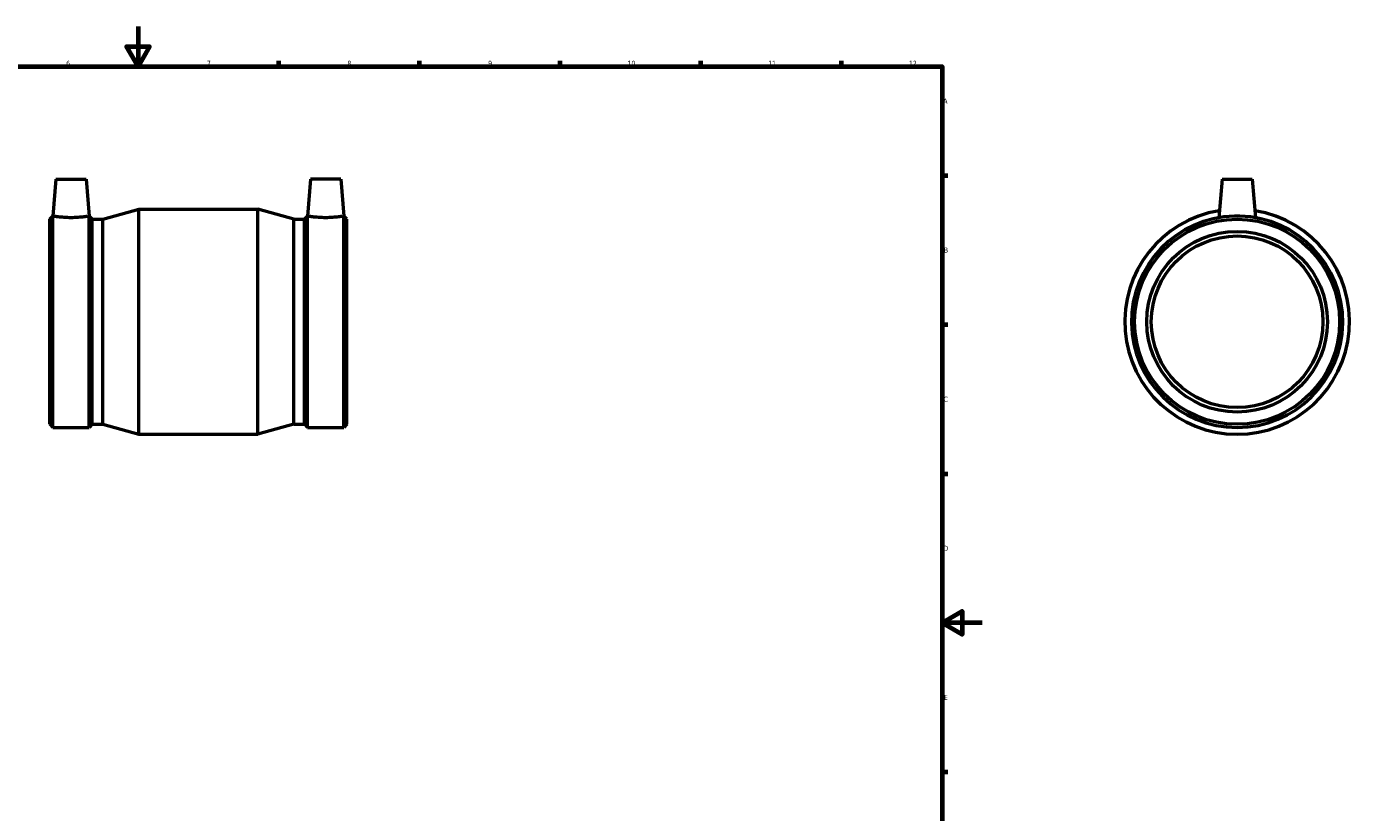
# Model space of a CAD drawing. Header units: millimetres. Extents: x -137 to 1231, y -189 to 1891.
# Tile 3 of 6: x 365 to 1024, y 203 to 594. Entities that reach past the tile are written whole.
import ezdxf

# ---------------------------------------------------------------- set-up
doc = ezdxf.new("R2010")
doc.units = ezdxf.units.MM
doc.layers.add('Border (ISO)', color=7, linetype='Continuous', lineweight=70)
doc.layers.add('Visible (ISO)', color=7, linetype='Continuous', lineweight=50)
doc.styles.add('Note Text (ISO)', font='tahoma.ttf')

# ---------------------------------------------------------------- blocks, each defined once
blk = doc.blocks.new('Borders Default Border')
at = {"layer": 'Border (ISO)'}
for p, q in [((490.58, 574), (490.58, 576.9)), ((560.67, 574), (560.67, 576.9)), ((630.75, 574), (630.75, 576.9)), ((700.83, 574), (700.83, 576.9)), ((770.92, 574), (770.92, 576.9)), ((821, 519.75), (823.9, 519.75)), ((821, 445.5), (823.9, 445.5)), ((821, 371.25), (823.9, 371.25)), ((821, 222.75), (823.9, 222.75))]:
    blk.add_line(p, q, dxfattribs=at)
at = {"layer": 'Border (ISO)', "flags": 128}
for points in [[(420.5, 594), (420.5, 574), (414.73, 584), (426.27, 584), (420.5, 574)], [(20, 20), (20, 574), (821, 574), (821, 20), (20, 20)], [(841, 297), (821, 297), (831, 302.77), (831, 291.23), (821, 297)]]:
    blk.add_lwpolyline(points, dxfattribs=at)
at = {"layer": 'Border (ISO)', "color": 232, "true_color": 0xca0064, "char_height": 2.5, "attachment_point": 7, "style": 'Note Text (ISO)'}
for s, insert in [('6', (384.66, 574.35)), ('7', (454.77, 574.4)), ('8', (524.81, 574.34)), ('9', (594.88, 574.35)), ('10', (664.29, 574.35)), ('11', (734.37, 574.4)), ('12', (804.46, 574.4)), ('A', (821.59, 555.62)), ('B', (821.89, 481.37)), ('C', (821.73, 407.08)), ('D', (821.73, 332.88)), ('E', (821.94, 258.63))]:
    blk.add_mtext(s, dxfattribs=dict(at, insert=insert))

msp = doc.modelspace()

# ---------------------------------------------------------------- linework, layer by layer
at = {"layer": 'Visible (ISO)'}
for p, q in [((379.616, 517.927), (378, 499.457)), ((379.616, 517.927), (394.616, 517.927)), ((394.616, 517.927), (396.232, 499.457)), ((506.446, 517.927), (504.83, 499.457)), ((521.446, 517.927), (506.446, 517.927)), ((521.446, 517.927), (523.062, 499.457)), ((960.464, 517.927), (958.787, 498.761)), ((960.464, 517.927), (975.464, 517.927)), ((975.464, 517.927), (977.141, 498.761)), ((402.994, 497.988), (420.931, 502.927)), ((420.931, 390.927), (420.931, 502.927)), ((420.931, 502.927), (480.131, 502.927)), ((480.131, 390.927), (480.131, 502.927)), ((498.069, 497.988), (480.131, 502.927)), ((376.531, 497.988), (378, 499.457)), ((376.531, 395.867), (376.531, 497.988)), ((378.11, 394.287), (378.11, 499.55)), ((396.122, 394.287), (396.122, 499.55)), ((397.701, 497.988), (396.232, 499.457)), ((397.701, 395.867), (397.701, 497.988)), ((397.701, 497.988), (402.994, 497.988)), ((402.994, 395.867), (402.994, 497.988)), ((498.069, 395.867), (498.069, 497.988)), ((498.069, 497.988), (503.361, 497.988)), ((503.361, 497.988), (504.83, 499.457)), ((503.361, 395.867), (503.361, 497.988)), ((504.94, 394.287), (504.94, 499.55)), ((522.952, 394.287), (522.952, 499.55)), ((524.531, 497.988), (523.062, 499.457)), ((524.531, 395.867), (524.531, 497.988)), ((376.531, 395.867), (378.11, 394.287)), ((397.701, 395.867), (396.122, 394.287)), ((397.701, 395.867), (402.994, 395.867)), ((402.994, 395.867), (420.931, 390.927)), ((498.069, 395.867), (480.131, 390.927)), ((498.069, 395.867), (503.361, 395.867)), ((503.361, 395.867), (504.94, 394.287)), ((524.531, 395.867), (522.952, 394.287)), ((378.11, 394.287), (396.122, 394.287)), ((420.931, 390.927), (480.131, 390.927)), ((504.94, 394.287), (522.952, 394.287))]:
    msp.add_line(p, q, dxfattribs=at)
for radius in [51.061, 45, 42.75]:
    msp.add_circle((967.964, 446.927), radius, dxfattribs=at)
for radius, start, end in [(56, 99.118016, 80.881984), (52.64, 91.479848, 88.520152)]:
    msp.add_arc((967.964, 446.927), radius, start, end, dxfattribs=at)
for points in [[(378.11, 499.55), (378.036, 499.487), (378, 499.457), (378, 499.457)], [(396.232, 499.457), (396.232, 499.457), (396.196, 499.487), (396.122, 499.55)], [(504.94, 499.55), (504.866, 499.487), (504.83, 499.457), (504.83, 499.457)], [(523.062, 499.457), (523.062, 499.457), (523.026, 499.487), (522.952, 499.55)]]:
    msp.add_open_spline(points, degree=3, dxfattribs=at)
for points, knots in [([(396.122, 499.55), (396.014, 499.531), (395.816, 499.497), (395.071, 499.376), (394.375, 499.269), (392.764, 499.067), (391.741, 498.958), (389.493, 498.804), (388.268, 498.761), (385.965, 498.761), (384.739, 498.804), (382.491, 498.958), (381.468, 499.067), (379.858, 499.269), (379.161, 499.376), (378.416, 499.497), (378.218, 499.531), (378.11, 499.55)], [1.5139536, 1.5139536, 1.5139536, 1.5139536, 1.7252499, 1.7252499, 2.0700469, 2.0700469, 2.4154763, 2.4154763, 2.7609057, 2.7609057, 3.1063352, 3.1063352, 3.4517646, 3.4517646, 3.7965616, 3.7965616, 4.0078579, 4.0078579, 4.0078579, 4.0078579]), ([(522.952, 499.55), (522.844, 499.531), (522.646, 499.497), (521.901, 499.376), (521.205, 499.269), (519.594, 499.067), (518.571, 498.958), (516.323, 498.804), (515.098, 498.761), (513.946, 498.761), (512.795, 498.761), (511.569, 498.804), (509.321, 498.958), (508.298, 499.067), (506.688, 499.269), (505.991, 499.376), (505.246, 499.497), (505.048, 499.531), (504.94, 499.55)], [4.2748594, 4.2748594, 4.2748594, 4.2748594, 4.4861556, 4.4861556, 4.8309527, 4.8309527, 5.1763821, 5.1763821, 5.5218115, 5.5218115, 5.5218115, 5.8672409, 5.8672409, 6.2126703, 6.2126703, 6.5574673, 6.5574673, 6.7687636, 6.7687636, 6.7687636, 6.7687636]), ([(969.323, 499.55), (968.869, 499.487), (968.411, 499.457), (967.517, 499.457), (967.059, 499.487), (966.604, 499.55)], [1.67424917, 1.67424917, 1.67424917, 1.67424917, 1.80831472, 1.80831472, 1.94238027, 1.94238027, 1.94238027, 1.94238027])]:
    msp.add_open_spline(points, degree=3, knots=knots, dxfattribs=at)

# ---------------------------------------------------------------- block references
msp.add_blockref('Borders Default Border', (0, 0))

doc.saveas('drawing.dxf')
